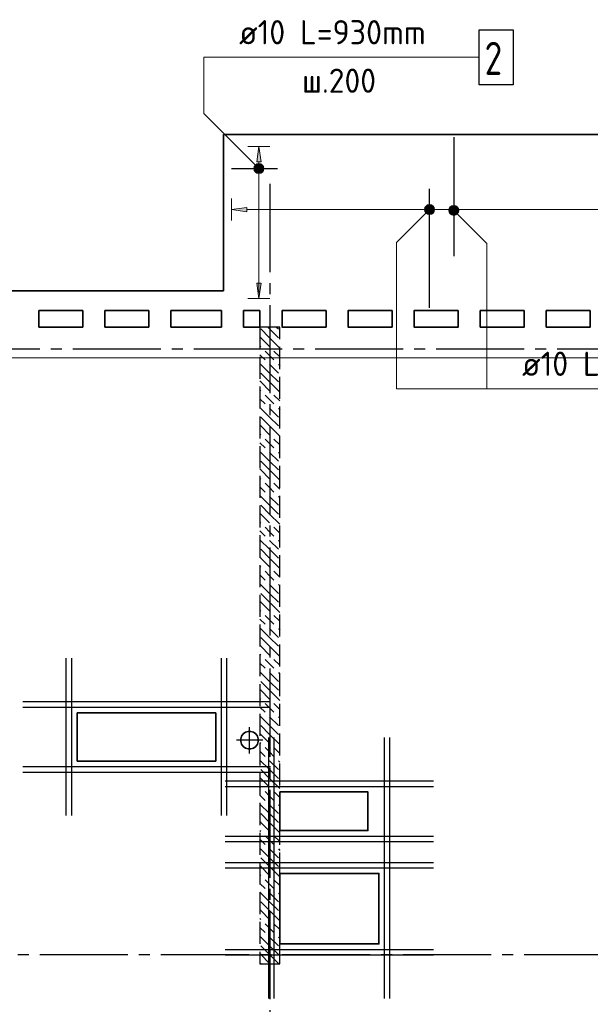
# Model space of a CAD drawing. Header units: millimetres. Extents: x 40580 to 1930067, y -240640 to 81020.
# Tile 38 of 256: x 284807 to 289990, y -211900 to -202961. Entities that reach past the tile are written whole.
import ezdxf

# ---------------------------------------------------------------- set-up
doc = ezdxf.new("R2010")
doc.units = ezdxf.units.MM
for name, pattern in [('______2', [270, 200, -70]), ('______5', [1100, 800, -100, 100, -100]), ('CENTER', [2, 1.25, -0.25, 0.25, -0.25])]:
    doc.linetypes.add(name, pattern=pattern)
for name, color, linetype, lineweight in [('Standard', 7, 'Continuous', 25), ('ЖБ Перекрытие верхний уровень', 7, 'Continuous', 35), ('Обрамление проемов стержнями', 7, 'Continuous', 25), ('ОСИ', 7, 'CENTER', 15), ('Позиционная метка линия выноска', 7, 'Continuous', 13), ('Позиционная метка номер позиции', 7, 'Continuous', 13)]:
    doc.layers.add(name, color=color, linetype=linetype, lineweight=lineweight)
doc.layers.add('ЖБ Стена верхний уровень', color=7, linetype='______2', true_color=0x656565)
doc.styles.add('ISOCPEUR', font='isocpeur.ttf')

msp = doc.modelspace()

# ---------------------------------------------------------------- hatches: boundary and pattern name
at = {"linetype": 'Continuous', "lineweight": 13, "transparency": 33554687}
for points in [[(286999.5, -204252.5), (286979.5, -204112.5), (286959.5, -204252.5)], [(286869.5, -204665), (286729.5, -204685), (286869.5, -204705)]]:
    msp.add_hatch(color=7, dxfattribs=at).paths.add_polyline_path(points, flags=16)
for points in [[(288490.8, -204662.5), (288490.8, -204707.5), (288484.5, -204685)], [(288490.8, -204707.5), (288490.8, -204662.5), (288507, -204646.3)], [(288490.8, -204707.5), (288507, -204646.3), (288507, -204723.7)], [(288507, -204723.7), (288507, -204646.3), (288529.5, -204640)], [(288507, -204723.7), (288529.5, -204640), (288529.5, -204730)], [(288529.5, -204730), (288529.5, -204640), (288552, -204646.3)], [(288529.5, -204730), (288552, -204646.3), (288552, -204723.7)], [(288552, -204723.7), (288552, -204646.3), (288568.2, -204662.5)], [(288552, -204723.7), (288568.2, -204662.5), (288568.2, -204707.5)], [(288568.2, -204707.5), (288568.2, -204662.5), (288574.5, -204685)], [(286999.5, -205352.5), (286979.5, -205492.5), (286959.5, -205352.5)]]:
    msp.add_hatch(color=7, dxfattribs=at).paths.add_polyline_path(points)
at = {"layer": 'Позиционная метка номер позиции', "linetype": 'Continuous', "lineweight": 13, "transparency": 33554687}
for points in [[(287011.3, -204280.6), (286936.2, -204323.9), (286990.9, -204269.2)], [(286990.9, -204269.2), (286936.2, -204323.9), (286936.2, -204301)], [(286990.9, -204269.2), (286936.2, -204301), (286968, -204269.2)], [(286968, -204269.2), (286936.2, -204301), (286947.7, -204280.6)], [(287011.3, -204280.6), (286947.7, -204344.3), (286936.2, -204323.9)], [(287022.7, -204301), (286947.7, -204344.3), (287011.3, -204280.6)], [(287022.7, -204301), (286968, -204355.7), (286947.7, -204344.3)], [(287022.7, -204323.9), (286968, -204355.7), (287022.7, -204301)], [(287022.7, -204323.9), (286990.9, -204355.7), (286968, -204355.7)], [(286990.9, -204355.7), (287022.7, -204323.9), (287011.3, -204344.3)], [(288497.6, -204653.2), (288540.9, -204728.3), (288486.2, -204673.5)], [(288486.2, -204673.5), (288540.9, -204728.3), (288518, -204728.3)], [(288486.2, -204673.5), (288518, -204728.3), (288486.2, -204696.4)], [(288486.2, -204696.4), (288518, -204728.3), (288497.6, -204716.8)], [(288518, -204641.7), (288561.3, -204716.8), (288497.6, -204653.2)], [(288497.6, -204653.2), (288561.3, -204716.8), (288540.9, -204728.3)], [(288540.9, -204641.7), (288572.7, -204696.4), (288518, -204641.7)], [(288518, -204641.7), (288572.7, -204696.4), (288561.3, -204716.8)], [(288572.7, -204673.5), (288540.9, -204641.7), (288561.3, -204653.2)], [(288540.9, -204641.7), (288572.7, -204673.5), (288572.7, -204696.4)], [(288738, -204649.2), (288706.2, -204681), (288717.6, -204660.6)], [(288706.2, -204681), (288738, -204649.2), (288760.9, -204649.2)], [(288706.2, -204681), (288760.9, -204649.2), (288706.2, -204703.9)], [(288706.2, -204703.9), (288760.9, -204649.2), (288781.3, -204660.6)], [(288706.2, -204703.9), (288781.3, -204660.6), (288717.6, -204724.3)], [(288717.6, -204724.3), (288781.3, -204660.6), (288792.7, -204681)], [(288717.6, -204724.3), (288792.7, -204681), (288738, -204735.7)], [(288738, -204735.7), (288792.7, -204681), (288792.7, -204703.9)], [(288738, -204735.7), (288792.7, -204703.9), (288760.9, -204735.7)], [(288760.9, -204735.7), (288792.7, -204703.9), (288781.3, -204724.3)]]:
    msp.add_hatch(color=7, dxfattribs=at).paths.add_polyline_path(points)

# ---------------------------------------------------------------- linework, layer by layer
at = {"color": 7, "linetype": 'Continuous', "lineweight": 25, "transparency": 33554687}
for p, q in [((288749.5, -204027.5), (288749.5, -205107.5)), ((286729.5, -204312.5), (287149.5, -204312.5)), ((288529.5, -205577.5), (288529.5, -204497.5))]:
    msp.add_line(p, q, dxfattribs=at)
at = {"color": 251, "linetype": 'Continuous', "lineweight": 13, "true_color": 0x494949, "transparency": 33554687}
for p, q in [((286979.5, -204112.5), (286879.5, -204112.5)), ((286979.5, -204112.5), (286959.5, -204252.5)), ((286999.5, -204252.5), (286979.5, -204112.5)), ((286979.5, -204112.5), (287079.5, -204112.5)), ((286979.5, -204112.5), (286979.5, -204112.5)), ((286959.5, -204252.5), (286999.5, -204252.5)), ((286979.5, -204252.5), (286979.5, -204282.5)), ((286934.5, -204312.5), (286934.5, -204312.5)), ((286979.5, -204342.5), (286979.5, -205437.5)), ((287024.5, -204312.5), (287024.5, -204312.5)), ((286729.5, -204685), (286729.5, -204585)), ((286869.5, -204665), (286729.5, -204685)), ((286729.5, -204685), (286869.5, -204705)), ((286729.5, -204685), (286729.5, -204785)), ((286729.5, -204685), (286729.5, -204685)), ((286869.5, -204705), (286869.5, -204665)), ((286869.5, -204685), (288499.5, -204685)), ((288529.5, -204640), (288529.5, -204640)), ((288559.5, -204685), (295129.5, -204685)), ((288529.5, -204730), (288529.5, -204730)), ((286979.5, -205492.5), (286959.5, -205352.5)), ((286959.5, -205352.5), (286999.5, -205352.5)), ((286999.5, -205352.5), (286979.5, -205492.5)), ((286979.5, -205492.5), (286879.5, -205492.5)), ((286979.5, -205492.5), (287079.5, -205492.5)), ((286979.5, -205492.5), (286979.5, -205492.5))]:
    msp.add_line(p, q, dxfattribs=at)
at = {"color": 7, "linetype": 'Continuous', "lineweight": 25, "transparency": 33554687}
msp.add_lwpolyline([(288979.5, -203052.5), (289289.5, -203052.5), (289289.5, -203552.5), (288979.5, -203552.5), (288979.5, -203052.5)], dxfattribs=at)
at = {"color": 251, "linetype": 'Continuous', "lineweight": 13, "true_color": 0x494949, "transparency": 33554687}
msp.add_circle((288529.5, -204685), 45, dxfattribs=at)
at = {"layer": 'Standard', "color": 8, "linetype": '______5', "lineweight": -3, "transparency": 33554687}
for p, q in [((286894.5, -209622), (286894.5, -209383)), ((287014, -209502.5), (286775, -209502.5))]:
    msp.add_line(p, q, dxfattribs=at)
at = {"layer": 'ЖБ Перекрытие верхний уровень', "transparency": 33554687, "extrusion": (0, 0, -1)}
for p, q in [((295339.5, -204002.5), (286659.5, -204002.5)), ((286659.5, -204002.5), (286659.5, -205422.5))]:
    msp.add_line(p, q, dxfattribs=at)
at = {"layer": 'ЖБ Перекрытие верхний уровень', "transparency": 33554687}
for p, q in [((286659.5, -205422.5), (280379.5, -205422.5)), ((284979.5, -205752.5), (284979.5, -205602.5)), ((284979.5, -205602.5), (285379.5, -205602.5)), ((285379.5, -205602.5), (285379.5, -205752.5)), ((285579.5, -205752.5), (285579.5, -205602.5)), ((285579.5, -205602.5), (285979.5, -205602.5)), ((285979.5, -205602.5), (285979.5, -205752.5)), ((286179.5, -205752.5), (286179.5, -205602.5)), ((286179.5, -205602.5), (286639.5, -205602.5)), ((286639.5, -205602.5), (286639.5, -205752.5)), ((286839.5, -205752.5), (286839.5, -205602.5)), ((286839.5, -205602.5), (286989.5, -205602.5)), ((286989.5, -205602.5), (286989.5, -205752.5)), ((285379.5, -205752.5), (284979.5, -205752.5)), ((285979.5, -205752.5), (285579.5, -205752.5)), ((286639.5, -205752.5), (286179.5, -205752.5)), ((286989.5, -205752.5), (286839.5, -205752.5)), ((286589.5, -209252.5), (285329.5, -209252.5)), ((285329.5, -209252.5), (285329.5, -209692.5)), ((286589.5, -209692.5), (286589.5, -209252.5)), ((286857.9, -209430.6), (286837.4, -209445.4)), ((286881.9, -209422.8), (286857.9, -209430.6)), ((286907.1, -209422.8), (286881.9, -209422.8)), ((286931.1, -209430.6), (286907.1, -209422.8)), ((286951.5, -209445.4), (286931.1, -209430.6)), ((286822.6, -209465.8), (286814.8, -209489.8)), ((286814.8, -209489.8), (286814.8, -209515.1)), ((286814.8, -209515.1), (286822.6, -209539.1)), ((286837.4, -209445.4), (286822.6, -209465.8)), ((286966.4, -209465.8), (286951.5, -209445.4)), ((286974.2, -209489.8), (286966.4, -209465.8)), ((286966.4, -209539.1), (286974.2, -209515.1)), ((286974.2, -209515.1), (286974.2, -209489.8)), ((286822.6, -209539.1), (286837.4, -209559.5)), ((286837.4, -209559.5), (286857.9, -209574.3)), ((286857.9, -209574.3), (286881.9, -209582.1)), ((286881.9, -209582.1), (286907.1, -209582.1)), ((286907.1, -209582.1), (286931.1, -209574.3)), ((286931.1, -209574.3), (286951.5, -209559.5)), ((286951.5, -209559.5), (286966.4, -209539.1)), ((285329.5, -209692.5), (286589.5, -209692.5))]:
    msp.add_line(p, q, dxfattribs=at)
at = {"layer": 'ЖБ Перекрытие верхний уровень', "transparency": 33554687, "extrusion": (0, 0, -1)}
for points in [[(-287589.5, -205602.5), (-287189.5, -205602.5), (-287189.5, -205752.5), (-287589.5, -205752.5)], [(-288189.5, -205602.5), (-287789.5, -205602.5), (-287789.5, -205752.5), (-288189.5, -205752.5)], [(-288789.5, -205602.5), (-288389.5, -205602.5), (-288389.5, -205752.5), (-288789.5, -205752.5)], [(-289389.5, -205602.5), (-288989.5, -205602.5), (-288989.5, -205752.5), (-289389.5, -205752.5)], [(-289989.5, -205602.5), (-289589.5, -205602.5), (-289589.5, -205752.5), (-289989.5, -205752.5)], [(-287169.5, -209972.4), (-287969.5, -209972.4), (-287969.5, -210322.5), (-287169.5, -210322.5)]]:
    msp.add_lwpolyline(points, close=True, dxfattribs=at)
at = {"layer": 'ЖБ Перекрытие верхний уровень', "transparency": 33554687}
msp.add_lwpolyline([(287169.5, -211352.5), (288069.5, -211352.5), (288069.5, -210712.5), (287169.5, -210712.5)], close=True, dxfattribs=at)
at = {"layer": 'ЖБ Стена верхний уровень', "color": 251, "linetype": '______2', "lineweight": -3, "true_color": 0x656565, "transparency": 33554687}
for p, q in [((286989.5, -205752.5), (286989.5, -211532.5)), ((287169.5, -205752.5), (286989.5, -205752.5)), ((287169.5, -211532.5), (287169.5, -205752.5)), ((286989.5, -211532.5), (287169.5, -211532.5))]:
    msp.add_line(p, q, dxfattribs=at)
at = {"layer": 'ЖБ Стена верхний уровень', "color": 9, "linetype": 'Continuous', "lineweight": -3, "true_color": 0xc7c7c7, "transparency": 33554687}
for p, q in [((286996.4, -205769.3), (287076.4, -205849.3)), ((287076.4, -205769.3), (287059.6, -205752.5)), ((287076.4, -205769.3), (287156.4, -205849.3)), ((287139.6, -205752.5), (287156.4, -205769.3)), ((286996.4, -205849.3), (286989.5, -205842.4)), ((286996.4, -205849.3), (287076.4, -205929.3)), ((287076.4, -205849.3), (287169.5, -205942.4)), ((286989.5, -205922.4), (286996.4, -205929.3)), ((286989.5, -206002.4), (287036.4, -206049.3)), ((287076.4, -206009.3), (287036.4, -205969.3)), ((287116.4, -206049.3), (287076.4, -206009.3)), ((287116.4, -205969.3), (287169.5, -206022.4)), ((287076.4, -206169.3), (286989.5, -206082.4)), ((287076.4, -206089.3), (287156.4, -206169.3)), ((287156.4, -206089.3), (287169.5, -206102.4)), ((286996.4, -206169.3), (287076.4, -206249.3)), ((287076.4, -206169.3), (287156.4, -206249.3)), ((286996.4, -206249.3), (286989.5, -206242.4)), ((286996.4, -206249.3), (287076.4, -206329.3)), ((287076.4, -206249.3), (287169.5, -206342.4)), ((286989.5, -206322.4), (286996.4, -206329.3)), ((287076.4, -206409.3), (287036.4, -206369.3)), ((287116.4, -206369.3), (287169.5, -206422.4)), ((286989.5, -206402.4), (287036.4, -206449.3)), ((287076.4, -206569.3), (286989.5, -206482.4)), ((287116.4, -206449.3), (287076.4, -206409.3)), ((287076.4, -206489.3), (287156.4, -206569.3)), ((287156.4, -206489.3), (287169.5, -206502.4)), ((286996.4, -206569.3), (287076.4, -206649.3)), ((287076.4, -206569.3), (287156.4, -206649.3)), ((286996.4, -206649.3), (286989.5, -206642.4)), ((286996.4, -206649.3), (287076.4, -206729.3)), ((287076.4, -206649.3), (287169.5, -206742.4)), ((286989.5, -206722.4), (286996.4, -206729.3)), ((286989.5, -206802.4), (287036.4, -206849.3)), ((287076.4, -206809.3), (287036.4, -206769.3)), ((287116.4, -206849.3), (287076.4, -206809.3)), ((287116.4, -206769.3), (287169.5, -206822.4)), ((287076.4, -206969.3), (286989.5, -206882.4)), ((287076.4, -206889.3), (287156.4, -206969.3)), ((287156.4, -206889.3), (287169.5, -206902.4)), ((286996.4, -206969.3), (287076.4, -207049.3)), ((287076.4, -206969.3), (287156.4, -207049.3)), ((286996.4, -207049.3), (286989.5, -207042.4)), ((286996.4, -207049.3), (287076.4, -207129.3)), ((287076.4, -207049.3), (287169.5, -207142.4)), ((286989.5, -207122.4), (286996.4, -207129.3)), ((286989.5, -207202.4), (287036.4, -207249.3)), ((287076.4, -207209.3), (287036.4, -207169.3)), ((287116.4, -207169.3), (287169.5, -207222.4)), ((287076.4, -207369.3), (286989.5, -207282.4)), ((287116.4, -207249.3), (287076.4, -207209.3)), ((287076.4, -207289.3), (287156.4, -207369.3)), ((287156.4, -207289.3), (287169.5, -207302.4)), ((286996.4, -207369.3), (287076.4, -207449.3)), ((287076.4, -207369.3), (287156.4, -207449.3)), ((286996.4, -207449.3), (286989.5, -207442.4)), ((286996.4, -207449.3), (287076.4, -207529.3)), ((287076.4, -207449.3), (287169.5, -207542.4)), ((286989.5, -207522.4), (286996.4, -207529.3)), ((286989.5, -207602.4), (287036.4, -207649.3)), ((287076.4, -207609.3), (287036.4, -207569.3)), ((287116.4, -207649.3), (287076.4, -207609.3)), ((287116.4, -207569.3), (287169.5, -207622.4)), ((287076.4, -207769.3), (286989.5, -207682.4)), ((287076.4, -207689.3), (287156.4, -207769.3)), ((287156.4, -207689.3), (287169.5, -207702.4)), ((286996.4, -207769.3), (287076.4, -207849.3)), ((287076.4, -207769.3), (287156.4, -207849.3)), ((286996.4, -207849.3), (286989.5, -207842.4)), ((286996.4, -207849.3), (287076.4, -207929.3)), ((287076.4, -207849.3), (287169.5, -207942.4)), ((286989.5, -207922.4), (286996.4, -207929.3)), ((286989.5, -208002.4), (287036.4, -208049.3)), ((287076.4, -208009.3), (287036.4, -207969.3)), ((287116.4, -208049.3), (287076.4, -208009.3)), ((287116.4, -207969.3), (287169.5, -208022.4)), ((287076.4, -208169.3), (286989.5, -208082.4)), ((287076.4, -208089.3), (287156.4, -208169.3)), ((287156.4, -208089.3), (287169.5, -208102.4)), ((286996.4, -208169.3), (287076.4, -208249.3)), ((287076.4, -208169.3), (287156.4, -208249.3)), ((286996.4, -208249.3), (286989.5, -208242.4)), ((286996.4, -208249.3), (287076.4, -208329.3)), ((287076.4, -208249.3), (287169.5, -208342.4)), ((286989.5, -208322.4), (286996.4, -208329.3)), ((286989.5, -208402.4), (287036.4, -208449.3)), ((287076.4, -208409.3), (287036.4, -208369.3)), ((287116.4, -208449.3), (287076.4, -208409.3)), ((287116.4, -208369.3), (287169.5, -208422.4)), ((287076.4, -208569.3), (286989.5, -208482.4)), ((287076.4, -208489.3), (287156.4, -208569.3)), ((287156.4, -208489.3), (287169.5, -208502.4)), ((286996.4, -208569.3), (287076.4, -208649.3)), ((287076.4, -208569.3), (287156.4, -208649.3)), ((286996.4, -208649.3), (286989.5, -208642.4)), ((286989.5, -208722.4), (286996.4, -208729.3)), ((286996.4, -208649.3), (287076.4, -208729.3)), ((287076.4, -208649.3), (287169.5, -208742.4)), ((286989.5, -208802.4), (287036.4, -208849.3)), ((287076.4, -208809.3), (287036.4, -208769.3)), ((287116.4, -208849.3), (287076.4, -208809.3)), ((287116.4, -208769.3), (287169.5, -208822.4)), ((287076.4, -208969.3), (286989.5, -208882.4)), ((287076.4, -208889.3), (287156.4, -208969.3)), ((287156.4, -208889.3), (287169.5, -208902.4)), ((286996.4, -208969.3), (287076.4, -209049.3)), ((287076.4, -208969.3), (287156.4, -209049.3)), ((286996.4, -209049.3), (286989.5, -209042.4)), ((286996.4, -209049.3), (287076.4, -209129.3)), ((287076.4, -209049.3), (287169.5, -209142.4)), ((286989.5, -209122.4), (286996.4, -209129.3)), ((287076.4, -209209.3), (287036.4, -209169.3)), ((287116.4, -209169.3), (287169.5, -209222.4)), ((286989.5, -209202.4), (287036.4, -209249.3)), ((287116.4, -209249.3), (287076.4, -209209.3)), ((287076.4, -209369.3), (286989.5, -209282.4)), ((287076.4, -209289.3), (287156.4, -209369.3)), ((287156.4, -209289.3), (287169.5, -209302.4)), ((286996.4, -209369.3), (287076.4, -209449.3)), ((287076.4, -209369.3), (287156.4, -209449.3)), ((286996.4, -209449.3), (286989.5, -209442.4)), ((286989.5, -209522.4), (286996.4, -209529.3)), ((286996.4, -209449.3), (287076.4, -209529.3)), ((287076.4, -209449.3), (287169.5, -209542.4)), ((286989.5, -209602.4), (287036.4, -209649.3)), ((287076.4, -209609.3), (287036.4, -209569.3)), ((287116.4, -209649.3), (287076.4, -209609.3)), ((287116.4, -209569.3), (287169.5, -209622.4)), ((287076.4, -209769.3), (286989.5, -209682.4)), ((287076.4, -209689.3), (287156.4, -209769.3)), ((287156.4, -209689.3), (287169.5, -209702.4)), ((286996.4, -209769.3), (287076.4, -209849.3)), ((287076.4, -209769.3), (287156.4, -209849.3)), ((286996.4, -209849.3), (286989.5, -209842.4)), ((286996.4, -209849.3), (287076.4, -209929.3)), ((287076.4, -209849.3), (287169.5, -209942.4)), ((286989.5, -209922.4), (286996.4, -209929.3)), ((287076.4, -210009.3), (287036.4, -209969.3)), ((287116.4, -209969.3), (287169.5, -210022.4)), ((286989.5, -210002.4), (287036.4, -210049.3)), ((287116.4, -210049.3), (287076.4, -210009.3)), ((287076.4, -210169.3), (286989.5, -210082.4)), ((287076.4, -210089.3), (287156.4, -210169.3)), ((287156.4, -210089.3), (287169.5, -210102.4)), ((286996.4, -210249.3), (286989.5, -210242.4)), ((286996.4, -210169.3), (287076.4, -210249.3)), ((287076.4, -210169.3), (287156.4, -210249.3)), ((286989.5, -210322.4), (286996.4, -210329.3)), ((286996.4, -210249.3), (287076.4, -210329.3)), ((287076.4, -210249.3), (287169.5, -210342.4)), ((286989.5, -210402.4), (287036.4, -210449.3)), ((287076.4, -210409.3), (287036.4, -210369.3)), ((287116.4, -210449.3), (287076.4, -210409.3)), ((287116.4, -210369.3), (287169.5, -210422.4)), ((287076.4, -210569.3), (286989.5, -210482.4)), ((287076.4, -210489.3), (287156.4, -210569.3)), ((287156.4, -210489.3), (287169.5, -210502.4)), ((286996.4, -210569.3), (287076.4, -210649.3)), ((287076.4, -210569.3), (287156.4, -210649.3)), ((286996.4, -210649.3), (286989.5, -210642.4)), ((286996.4, -210649.3), (287076.4, -210729.3)), ((287076.4, -210649.3), (287169.5, -210742.4)), ((286989.5, -210722.4), (286996.4, -210729.3)), ((287076.4, -210809.3), (287036.4, -210769.3)), ((287116.4, -210769.3), (287169.5, -210822.4)), ((286989.5, -210802.4), (287036.4, -210849.3)), ((287116.4, -210849.3), (287076.4, -210809.3)), ((287076.4, -210969.3), (286989.5, -210882.4)), ((287076.4, -210889.3), (287156.4, -210969.3)), ((287156.4, -210889.3), (287169.5, -210902.4)), ((286996.4, -211049.3), (286989.5, -211042.4)), ((286996.4, -210969.3), (287076.4, -211049.3)), ((286996.4, -211049.3), (287076.4, -211129.3)), ((287076.4, -210969.3), (287156.4, -211049.3)), ((287076.4, -211049.3), (287169.5, -211142.4)), ((286989.5, -211122.4), (286996.4, -211129.3)), ((286989.5, -211202.4), (287036.4, -211249.3)), ((287076.4, -211209.3), (287036.4, -211169.3)), ((287116.4, -211249.3), (287076.4, -211209.3)), ((287116.4, -211169.3), (287169.5, -211222.4)), ((287076.4, -211369.3), (286989.5, -211282.4)), ((287076.4, -211289.3), (287156.4, -211369.3)), ((287156.4, -211289.3), (287169.5, -211302.4)), ((286996.4, -211369.3), (287076.4, -211449.3)), ((287076.4, -211369.3), (287156.4, -211449.3)), ((286996.4, -211449.3), (286989.5, -211442.4)), ((286996.4, -211449.3), (287076.4, -211529.3)), ((287076.4, -211449.3), (287159.6, -211532.5)), ((286989.5, -211522.4), (286996.4, -211529.3))]:
    msp.add_line(p, q, dxfattribs=at)
at = {"layer": 'Обрамление проемов стержнями', "color": 7, "linetype": 'Continuous', "lineweight": -3, "transparency": 33554687}
for p, q in [((285229.5, -210187.5), (285229.5, -208757.5)), ((285279.5, -210187.5), (285279.5, -208757.5)), ((286639.5, -210187.5), (286639.5, -208757.5)), ((286689.5, -210187.5), (286689.5, -208757.5)), ((284834.5, -209152.5), (287084.5, -209152.5)), ((284834.5, -209202.5), (287084.5, -209202.5)), ((287069.5, -211847.5), (287069.5, -209477.4)), ((287119.5, -211847.5), (287119.5, -209477.4)), ((288119.5, -211847.5), (288119.5, -209477.4)), ((288169.5, -211847.5), (288169.5, -209477.4)), ((284834.5, -209742.5), (287084.5, -209742.5)), ((284834.5, -209792.5), (287084.5, -209792.5)), ((286674.5, -209872.4), (288564.5, -209872.4)), ((286674.5, -209922.4), (288564.5, -209922.4)), ((286674.5, -210372.5), (288564.5, -210372.5)), ((286674.5, -210422.5), (288564.5, -210422.5)), ((286674.5, -210612.5), (288564.5, -210612.5)), ((286674.5, -210662.5), (288564.5, -210662.5)), ((286674.5, -211402.5), (288564.5, -211402.5)), ((286674.5, -211452.5), (288564.5, -211452.5))]:
    msp.add_line(p, q, dxfattribs=at)
at = {"layer": 'ОСИ', "color": 8, "linetype": '______5', "lineweight": -3, "transparency": 33554687}
for p, q in [((287079.5, -204452.5), (287079.5, -223282.5)), ((323489.5, -205952.5), (277879.5, -205952.5)), ((323489.5, -205952.5), (277879.5, -205952.5)), ((323189.5, -211452.5), (277879.5, -211452.5))]:
    msp.add_line(p, q, dxfattribs=at)
at = {"layer": 'Позиционная метка линия выноска', "color": 251, "linetype": 'Continuous', "lineweight": 13, "true_color": 0x494949, "transparency": 33554687}
msp.add_line((280659.5, -206032.5), (322609.5, -206032.5), dxfattribs=at)
at = {"layer": 'Позиционная метка номер позиции', "color": 7, "linetype": 'Continuous', "lineweight": 13, "transparency": 33554687}
for p, q in [((286947.7, -204280.6), (286947.7, -204280.6)), ((286947.7, -204344.3), (286947.7, -204344.3)), ((287011.3, -204280.6), (287011.3, -204280.6)), ((287011.3, -204344.3), (287011.3, -204344.3)), ((288497.6, -204653.2), (288497.6, -204653.2)), ((288561.3, -204653.2), (288561.3, -204653.2)), ((288717.6, -204660.6), (288717.6, -204660.6)), ((288497.6, -204716.8), (288497.6, -204716.8)), ((288561.3, -204716.8), (288561.3, -204716.8)), ((288717.6, -204724.3), (288717.6, -204724.3))]:
    msp.add_line(p, q, dxfattribs=at)
for points in [[(286979.5, -204312.5), (286479.5, -203812.5), (286479.5, -203302.5), (288979.5, -203302.5)], [(288529.5, -204685), (288229.5, -204985), (288229.5, -206312.5), (291549.5, -206312.5)], [(288749.5, -204692.5), (289049.5, -204992.5), (289049.5, -206312.5), (291549.5, -206312.5)]]:
    msp.add_lwpolyline(points, dxfattribs=at)
for centre in [(286979.5, -204312.5), (288529.5, -204685), (288749.5, -204692.5)]:
    msp.add_circle(centre, 45, dxfattribs=at)

# ---------------------------------------------------------------- texts
at = {"color": 7, "linetype": 'Continuous', "lineweight": 13, "transparency": 33554687, "style": 'ISOCPEUR'}
for s, insert, char_height, width, attachment_point in [('\\W0.96;ø10 L=930mm ', (286799.5, -203185.1), 220, 1997.586, 7), ('\\W0.78;2', (289029.5, -203162.4), 300, 326.834, 1), ('\\W0.95;ш.200 ', (287371.5, -203625.1), 220, 962.821, 7), ('\\W0.96;ø10 L=2250mm ', (289369.5, -206195.1), 220, 2152.025, 7)]:
    msp.add_mtext(s, dxfattribs=dict(at, insert=insert, char_height=char_height, width=width, attachment_point=attachment_point))

doc.saveas('drawing.dxf')
